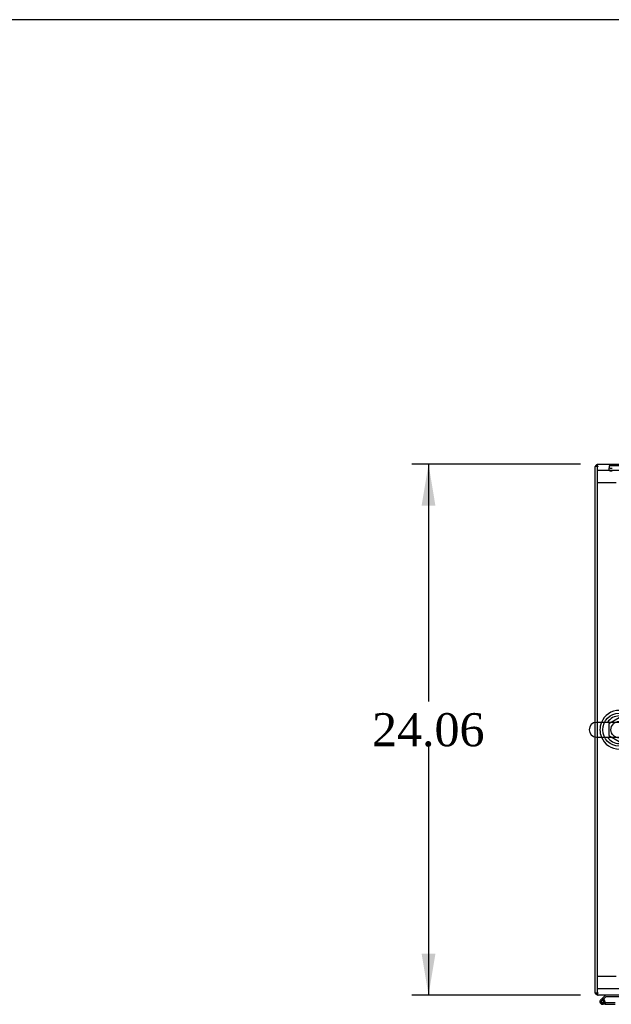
# Model space of a CAD drawing. Header units: inches. Extents: x 1 to 359, y -2 to 239.
# Tile 10 of 22: x 76 to 103, y 194 to 239. Entities that reach past the tile are written whole.
import ezdxf
from ezdxf.enums import TextEntityAlignment as Align
from ezdxf.lldxf.tags import DXFTag

# ---------------------------------------------------------------- set-up
doc = ezdxf.new("R2010")
doc.units = ezdxf.units.IN
doc.header["$MEASUREMENT"] = 0
for name, color, linetype in [('COM50677-1', 7, 'Continuous'), ('COM53964-2', 7, 'Continuous'), ('COM55523', 7, 'Continuous'), ('COM70755-3', 7, 'Continuous'), ('COM70838', 7, 'Continuous'), ('COM71200-1', 7, 'Continuous'), ('Default', 7, 'Continuous'), ('NTS18024', 7, 'Continuous'), ('SCS86415', 7, 'Continuous'), ('WAF25377', 7, 'Continuous'), ('WAM254785', 7, 'Continuous')]:
    doc.layers.add(name, color=color, linetype=linetype)
doc.styles.add('SEACAD_Times_New_Roman', font='times.ttf')
tags = doc.linetypes.add('HIDDEN2', pattern=[0.1875, 0.125, -0.0625]).pattern_tags.tags
tags[6:7] = [DXFTag(74, 4), DXFTag(75, 0), DXFTag(340, '0'), DXFTag(46, 0.0), DXFTag(50, 0.0), DXFTag(44, 0.0), DXFTag(45, 0.0)]
tags[4:5] = [DXFTag(74, 4), DXFTag(75, 0), DXFTag(340, '0'), DXFTag(46, 0.0), DXFTag(50, 0.0), DXFTag(44, 0.0), DXFTag(45, 0.0)]
doc.dimstyles.new('HAMMOND_(STH_-_300x200)', dxfattribs={"dimtxt": 1.5, "dimasz": 1.875, "dimexe": 0.75, "dimexo": 0.75, "dimgap": 0.375, "dimtad": 0, "dimtih": 1, "dimtoh": 1, "dimzin": 0, "dimdsep": 46, "dimtxsty": 'SEACAD_Times_New_Roman', "dimblk1": '_SE_FILLED', "dimblk2": '_SE_FILLED', "dimsah": 1, "dimcen": 0.75, "dimadec": 0, "dimazin": 0, "dimtfac": 0.8, "dimtofl": 0, "dimtmove": 0, "dimatfit": 3, "dimfxl": 1, "dimtolj": 1, "dimtzin": 0, "dimarcsym": 0})

# ---------------------------------------------------------------- blocks, each defined once
blk = doc.blocks.new('SE1')
at = {"layer": 'COM50677-1', "color": 7, "linetype": 'HIDDEN2'}
for p, q in [((102.554, 218.442), (102.369, 218.442)), ((104.184, 218.442), (102.554, 218.442)), ((102.554, 194.942), (102.369, 194.942)), ((104.184, 194.942), (102.554, 194.942))]:
    blk.add_line(p, q, dxfattribs=at)
at = {"layer": 'COM53964-2', "color": 7, "linetype": 'HIDDEN2'}
for p, q in [((102.507, 217.879), (102.369, 217.879)), ((103.231, 217.879), (102.507, 217.879)), ((102.507, 195.504), (102.369, 195.504)), ((103.231, 195.504), (102.507, 195.504))]:
    blk.add_line(p, q, dxfattribs=at)
at = {"layer": 'COM55523', "color": 7, "linetype": 'Continuous'}
for p, q in [((102.744, 194.662), (102.532, 194.45)), ((102.596, 194.426), (102.769, 194.6)), ((102.769, 194.6), (103.464, 194.6)), ((102.548, 194.376), (102.548, 194.351)), ((102.623, 194.426), (102.598, 194.426)), ((102.598, 194.301), (102.623, 194.301)), ((102.727, 194.247), (102.611, 194.247)), ((102.673, 194.351), (102.673, 194.376)), ((102.728, 194.364), (102.673, 194.364)), ((102.727, 194.309), (102.714, 194.309)), ((103.181, 194.309), (102.727, 194.309)), ((102.727, 194.309), (102.727, 194.247)), ((102.727, 194.247), (103.181, 194.247))]:
    blk.add_line(p, q, dxfattribs=at)
at = {"layer": 'COM55523', "color": 7, "linetype": 'HIDDEN2'}
for p, q in [((102.575, 194.405), (102.596, 194.426)), ((102.714, 194.309), (102.611, 194.309)), ((102.673, 194.364), (102.666, 194.364)), ((102.666, 194.359), (102.727, 194.353))]:
    blk.add_line(p, q, dxfattribs=at)
at = {"layer": 'COM55523', "color": 7, "linetype": 'Continuous'}
for centre, radius, start, end in [((102.611, 194.364), 0.117, 132.392, 0), ((102.598, 194.376), 0.05, 90, 180), ((102.598, 194.351), 0.05, 180, 270), ((102.623, 194.376), 0.05, 0, 90), ((102.623, 194.351), 0.05, 270, 0), ((102.611, 194.364), 0.117, 0, 72.9726)]:
    blk.add_arc(centre, radius, start, end, dxfattribs=at)
at = {"layer": 'COM55523', "color": 7, "linetype": 'HIDDEN2'}
for radius, start, end in [(0.117, 72.9726, 132.392), (0.055, 131.1959, 0), (0.055, 0, 131.1959)]:
    blk.add_arc((102.611, 194.364), radius, start, end, dxfattribs=at)
at = {"layer": 'COM70755-3', "color": 7, "linetype": 'Continuous'}
for p, q in [((102.369, 218.722), (138.239, 218.722)), ((102.369, 218.722), (102.369, 218.579)), ((102.369, 218.579), (102.369, 207.023)), ((102.369, 206.36), (102.369, 194.805)), ((102.369, 194.805), (102.369, 194.662)), ((138.239, 194.662), (102.369, 194.662))]:
    blk.add_line(p, q, dxfattribs=at)
at = {"layer": 'COM70755-3', "color": 7, "linetype": 'HIDDEN2'}
blk.add_line((102.369, 207.023), (102.369, 206.36), dxfattribs=at)
blk.add_circle((103.369, 206.692), 0.375, dxfattribs=at)
at = {"layer": 'COM70838', "color": 7, "linetype": 'HIDDEN2'}
for p, q in [((104.164, 218.646), (102.919, 218.646)), ((102.919, 218.646), (102.919, 218.564)), ((102.919, 218.438), (102.919, 218.564))]:
    blk.add_line(p, q, dxfattribs=at)
for centre, major_axis, start_param, end_param in [((103.044, 218.564), (-0.125, 0), 0, 1.570796), ((103.044, 218.438), (0.125, 0), 3.141593, 4.712389)]:
    blk.add_ellipse(centre, major_axis=major_axis, ratio=0.145455, start_param=start_param, end_param=end_param, dxfattribs=at)
at = {"layer": 'COM71200-1', "color": 7, "linetype": 'Continuous'}
for p, q in [((102.274, 207.017), (102.274, 218.627)), ((102.369, 218.627), (102.274, 218.627)), ((102.274, 194.757), (102.274, 206.366)), ((102.369, 194.757), (102.274, 194.757))]:
    blk.add_line(p, q, dxfattribs=at)
at = {"layer": 'COM71200-1', "color": 7, "linetype": 'HIDDEN2'}
blk.add_line((102.274, 206.366), (102.274, 207.017), dxfattribs=at)
at = {"layer": 'COM71200-1', "color": 7, "linetype": 'Continuous'}
for centre, start, end in [((102.417, 218.579), 109.6129, 160.3871), ((102.417, 194.805), 199.6129, 250.3871)]:
    blk.add_arc(centre, 0.143, start, end, dxfattribs=at)
at = {"layer": 'COM71200-1', "color": 7, "linetype": 'HIDDEN2'}
for centre, radius, start, end in [((102.417, 218.579), 0.143, 90, 109.6129), ((102.417, 218.579), 0.048, 90, 180), ((102.417, 194.805), 0.048, 180, 270), ((102.417, 194.805), 0.143, 250.3871, 270)]:
    blk.add_arc(centre, radius, start, end, dxfattribs=at)
at = {"layer": 'NTS18024', "color": 7, "linetype": 'HIDDEN2'}
for p, q in [((103.364, 207.229), (102.904, 206.955)), ((102.904, 206.955), (102.904, 206.429)), ((102.904, 206.429), (103.369, 206.157))]:
    blk.add_line(p, q, dxfattribs=at)
at = {"layer": 'SCS86415', "color": 7, "linetype": 'Continuous'}
for p, q in [((104.405, 207.023), (102.333, 207.023)), ((102.333, 206.36), (104.405, 206.36))]:
    blk.add_line(p, q, dxfattribs=at)
for centre, radius, start, end in [((103.369, 206.692), 0.625, 32.0055, 147.9945), ((102.333, 206.692), 0.331, 90, 270), ((103.369, 206.692), 0.625, 212.0055, 327.9945)]:
    blk.add_arc(centre, radius, start, end, dxfattribs=at)
at = {"layer": 'WAF25377', "color": 7, "linetype": 'Continuous'}
for start, end in [(22.2452, 157.7548), (202.2452, 337.7548)]:
    blk.add_arc((103.369, 206.692), 0.875, start, end, dxfattribs=at)
at = {"layer": 'WAF25377', "color": 7, "linetype": 'HIDDEN2'}
blk.add_arc((103.369, 206.692), 0.875, 157.7548, 202.2452, dxfattribs=at)
at = {"layer": 'WAM254785', "color": 7, "linetype": 'HIDDEN2'}
blk.add_circle((103.369, 206.692), 0.75, dxfattribs=at)
blk = doc.blocks.new('DMBLK4628')
at = {"layer": 'Default', "linetype": 'Continuous'}
for points in [[(94.411, 216.847), (95.036, 216.847), (94.724, 218.722)], [(94.411, 196.537), (94.724, 194.662), (95.036, 196.537)]]:
    blk.add_hatch(color=7, dxfattribs=at).paths.add_polyline_path(points)
at = {"layer": 'Default', "color": 7, "linetype": 'Continuous'}
for p, q in [((101.619, 218.722), (93.974, 218.722)), ((94.724, 218.722), (94.724, 207.967)), ((94.724, 205.942), (94.724, 194.662)), ((101.619, 194.662), (93.974, 194.662))]:
    blk.add_line(p, q, dxfattribs=at)
at = {"layer": 'Default', "color": 7, "linetype": 'Continuous', "style": 'SEACAD_Times_New_Roman'}
blk.add_text('24.06', height=1.5, dxfattribs=at).set_placement((92.164, 207.442), align=Align.TOP_LEFT)
blk = doc.blocks.new('_SE_FILLED')
at = {"color": 0}
blk.add_line((0, 0), (-1, 0), dxfattribs=at)
blk.add_solid([(0, 0), (-1, -0.1665), (-1, 0.1665), (0, 0)], dxfattribs=at)
blk = doc.blocks.new('BORDER')
at = {"layer": 'Default', "color": 7, "linetype": 'Continuous'}
blk.add_line((0, 27.86), (-41.86, 27.86), dxfattribs=at)

msp = doc.modelspace()

# ---------------------------------------------------------------- block references
at = {"layer": 'Default', "color": 7, "xscale": 8.55, "yscale": 8.55, "zscale": 8.55}
msp.add_blockref('BORDER', (359.223, 0.67), dxfattribs=at)
at = {"layer": 'Default'}
msp.add_blockref('SE1', (0, 0), dxfattribs=at)

# ---------------------------------------------------------------- dimensions: what is measured, and where the dimension line sits
at = {"layer": 'Default', "color": 7, "linetype": 'Continuous'}
dim = msp.add_linear_dim(base=(94.724, 218.722), p1=(102.369, 218.722), p2=(102.369, 194.662), angle=270, text='\\A1;<>', dimstyle='HAMMOND_(STH_-_300x200)', dxfattribs=at)
dim.commit()
dim.dimension.update_dxf_attribs({"geometry": 'DMBLK4628', "text_midpoint": (94.724, 206.692), "dimtype": 161})

doc.saveas('drawing.dxf')
